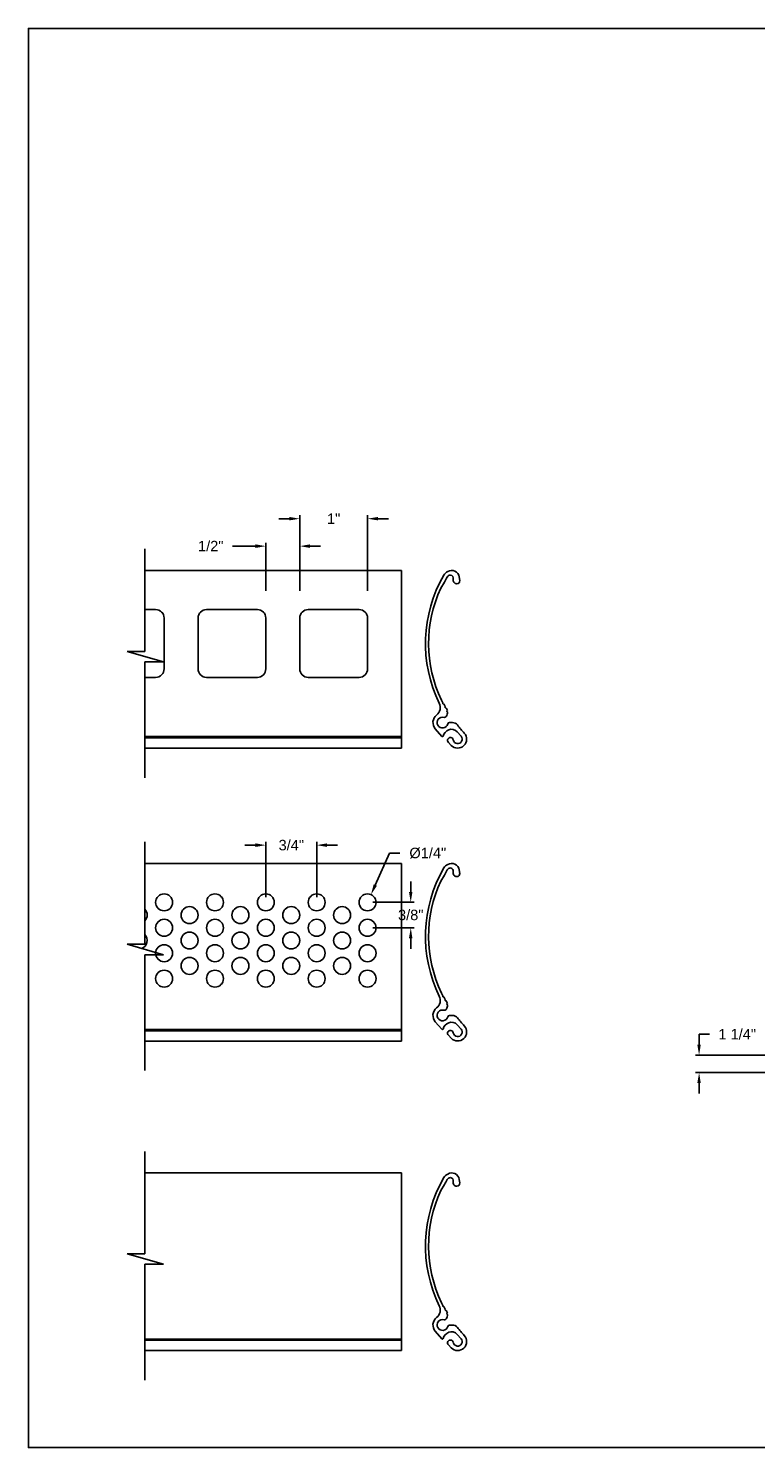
# Model space of a CAD drawing. Header units: inches. Extents: x 169.6 to 213.7, y 214.8 to 266.5.
# Tile 14 of 17: x 194.3 to 200.8, y 234.4 to 247.2. Entities that reach past the tile are written whole.
import ezdxf

# ---------------------------------------------------------------- set-up
doc = ezdxf.new("R2010")
doc.units = ezdxf.units.IN
doc.header["$LTSCALE"] = 0.25
doc.header["$MEASUREMENT"] = 0
doc.layers.add('ANNOTATIONS', color=1, linetype='Continuous')
doc.layers.add('DETAILS', color=4, linetype='Continuous')
doc.styles.add('ARIAL', font='arial.ttf', dxfattribs={"height": 0.09375})
doc.styles.add('ROMANS', font='Romans', dxfattribs={"height": 0.09375})
doc.dimstyles.new('STANDARD$0', dxfattribs={"dimtxt": 0.09375, "dimasz": 0.09375, "dimexe": 0.03125, "dimexo": 0.046875, "dimgap": 0.09, "dimtad": 0, "dimtih": 1, "dimtoh": 1, "dimdec": 4, "dimzin": 0, "dimdsep": 46, "dimtxsty": 'ARIAL', "dimcen": 0.09, "dimadec": 0, "dimazin": 0, "dimtfac": 1, "dimtdec": 4, "dimtofl": 0, "dimtmove": 0, "dimatfit": 1, "dimfxl": 1, "dimtolj": 1, "dimtzin": 0, "dimarcsym": 0})
doc.dimstyles.new('STANDARD$3', dxfattribs={"dimtxt": 0.09375, "dimasz": 0.09375, "dimexe": 0.03125, "dimexo": 0.046875, "dimgap": 0.09, "dimtad": 0, "dimdec": 4, "dimzin": 0, "dimdsep": 46, "dimtxsty": 'ROMANS', "dimcen": 0.09, "dimadec": 0, "dimazin": 0, "dimtfac": 1, "dimtdec": 4, "dimtix": 1, "dimtofl": 0, "dimtmove": 0, "dimatfit": 3, "dimfxl": 1, "dimtolj": 1, "dimtzin": 0, "dimarcsym": 0})

# ---------------------------------------------------------------- blocks, each defined once
blk = doc.blocks.new('*D40')
at = {"layer": 'ANNOTATIONS', "color": 0, "lineweight": -2, "transparency": 16777216}
for p, q in [((200.272, 238.062), (200.272, 238.156)), ((200.272, 238.156), (200.365, 238.156)), ((200.879, 237.968), (200.24, 237.968)), ((201.04, 237.812), (200.24, 237.812)), ((200.272, 237.718), (200.272, 237.625))]:
    blk.add_line(p, q, dxfattribs=at)
at = {"layer": 'ANNOTATIONS', "color": 0, "transparency": 16777216}
for points in [[(200.256, 238.062), (200.287, 238.062), (200.272, 237.968)], [(200.256, 237.718), (200.287, 237.718), (200.272, 237.812)]]:
    blk.add_solid(points, dxfattribs=at)
at = {"layer": 'defpoints', "color": 0, "transparency": 16777216}
for p in [(200.272, 237.968), (200.926, 237.968), (201.087, 237.812)]:
    blk.add_point(p, dxfattribs=at)
at = {"layer": 'ANNOTATIONS', "color": 0, "transparency": 16777216, "insert": (200.614, 238.156), "char_height": 0.0938, "attachment_point": 5, "style": 'ARIAL'}
blk.add_mtext('\\A1;1 1/4"', dxfattribs=at)
blk = doc.blocks.new('*D72')
at = {"layer": 'ANNOTATIONS', "color": 0, "lineweight": -2, "transparency": 16777216}
for p, q in [((197.494, 239.781), (197.365, 239.495)), ((197.587, 239.781), (197.494, 239.781))]:
    blk.add_line(p, q, dxfattribs=at)
at = {"layer": 'ANNOTATIONS', "color": 0, "transparency": 16777216}
blk.add_solid([(197.351, 239.501), (197.38, 239.488), (197.327, 239.409)], dxfattribs=at)
at = {"layer": 'defpoints', "color": 0, "transparency": 16777216}
for p in [(197.327, 239.409), (197.265, 239.27)]:
    blk.add_point(p, dxfattribs=at)
at = {"layer": 'ANNOTATIONS', "color": 0, "transparency": 16777216, "insert": (197.837, 239.781), "char_height": 0.09375, "attachment_point": 5, "style": 'ARIAL'}
blk.add_mtext('\\A1;%%C1/4"', dxfattribs=at)
blk = doc.blocks.new('*D73')
at = {"layer": 'ANNOTATIONS', "color": 0, "lineweight": -2, "transparency": 16777216}
for p, q in [((196.29, 239.853), (196.196, 239.853)), ((196.383, 239.387), (196.383, 239.884)), ((196.84, 239.387), (196.84, 239.884)), ((196.933, 239.853), (197.027, 239.853))]:
    blk.add_line(p, q, dxfattribs=at)
at = {"layer": 'ANNOTATIONS', "color": 0, "transparency": 16777216}
for points in [[(196.29, 239.869), (196.29, 239.837), (196.383, 239.853)], [(196.933, 239.869), (196.933, 239.837), (196.84, 239.853)]]:
    blk.add_solid(points, dxfattribs=at)
at = {"layer": 'defpoints', "color": 0, "transparency": 16777216}
for p in [(196.383, 239.853), (196.383, 239.34), (196.84, 239.34)]:
    blk.add_point(p, dxfattribs=at)
at = {"layer": 'ANNOTATIONS', "color": 0, "transparency": 16777216, "insert": (196.612, 239.853), "char_height": 0.0938, "attachment_point": 5, "style": 'ARIAL'}
blk.add_mtext('\\A1;3/4"', dxfattribs=at)
blk = doc.blocks.new('*D74')
at = {"layer": 'ANNOTATIONS', "color": 0, "lineweight": -2, "transparency": 16777216}
for p, q in [((197.684, 239.433), (197.684, 239.527)), ((197.343, 239.34), (197.715, 239.34)), ((197.343, 239.111), (197.715, 239.111)), ((197.684, 239.018), (197.684, 238.924))]:
    blk.add_line(p, q, dxfattribs=at)
at = {"layer": 'ANNOTATIONS', "color": 0, "transparency": 16777216}
for points in [[(197.668, 239.433), (197.699, 239.433), (197.684, 239.34)], [(197.668, 239.018), (197.699, 239.018), (197.684, 239.111)]]:
    blk.add_solid(points, dxfattribs=at)
at = {"layer": 'defpoints', "color": 0, "transparency": 16777216}
for p in [(197.296, 239.34), (197.296, 239.111), (197.684, 239.111)]:
    blk.add_point(p, dxfattribs=at)
at = {"layer": 'ANNOTATIONS', "color": 0, "transparency": 16777216, "insert": (197.684, 239.226), "char_height": 0.0938, "attachment_point": 5, "style": 'ARIAL'}
blk.add_mtext('\\A1;3/8"', dxfattribs=at)
blk = doc.blocks.new('*D75')
at = {"layer": 'ANNOTATIONS', "color": 0, "lineweight": -2, "transparency": 16777216}
for p, q in [((196.29, 242.536), (196.083, 242.536)), ((196.383, 242.134), (196.383, 242.567)), ((196.688, 242.134), (196.688, 242.567)), ((196.781, 242.536), (196.875, 242.536))]:
    blk.add_line(p, q, dxfattribs=at)
at = {"layer": 'ANNOTATIONS', "color": 0, "transparency": 16777216}
for points in [[(196.29, 242.552), (196.29, 242.52), (196.383, 242.536)], [(196.781, 242.552), (196.781, 242.52), (196.688, 242.536)]]:
    blk.add_solid(points, dxfattribs=at)
at = {"layer": 'defpoints', "color": 0, "transparency": 16777216}
for p in [(196.688, 242.536), (196.383, 242.087), (196.688, 242.087)]:
    blk.add_point(p, dxfattribs=at)
at = {"layer": 'ANNOTATIONS', "color": 0, "transparency": 16777216, "insert": (195.889, 242.536), "char_height": 0.0938, "attachment_point": 5, "style": 'ARIAL'}
blk.add_mtext('\\A1;1/2"', dxfattribs=at)
blk = doc.blocks.new('*D76')
at = {"layer": 'ANNOTATIONS', "color": 0, "lineweight": -2, "transparency": 16777216}
for p, q in [((196.594, 242.782), (196.5, 242.782)), ((196.688, 242.134), (196.688, 242.814)), ((197.296, 242.134), (197.296, 242.814)), ((197.39, 242.782), (197.484, 242.782))]:
    blk.add_line(p, q, dxfattribs=at)
at = {"layer": 'ANNOTATIONS', "color": 0, "transparency": 16777216}
for points in [[(196.594, 242.798), (196.594, 242.767), (196.688, 242.782)], [(197.39, 242.798), (197.39, 242.767), (197.296, 242.782)]]:
    blk.add_solid(points, dxfattribs=at)
at = {"layer": 'defpoints', "color": 0, "transparency": 16777216}
for p in [(197.296, 242.782), (196.688, 242.087), (197.296, 242.087)]:
    blk.add_point(p, dxfattribs=at)
at = {"layer": 'ANNOTATIONS', "color": 0, "transparency": 16777216, "insert": (196.992, 242.782), "char_height": 0.0938, "attachment_point": 5, "style": 'ARIAL'}
blk.add_mtext('\\A1;1"', dxfattribs=at)

msp = doc.modelspace()

# ---------------------------------------------------------------- linework, layer by layer
at = {"layer": 'defpoints'}
msp.add_lwpolyline([(213.72204, 234.44685), (194.25216, 234.44685), (194.25216, 247.18196), (213.72204, 247.18196)], close=True, dxfattribs=at)
at = {"layer": 'DETAILS', "linetype": 'Continuous'}
for p, q in [((195.29747, 241.59117), (195.29747, 242.5113)), ((197.60039, 242.31747), (195.29747, 242.31747)), ((197.60039, 240.72316), (197.60039, 242.31747)), ((198.11882, 242.25941), (198.12322, 242.22789)), ((197.98558, 242.21289), (197.95272, 242.15885)), ((195.39452, 241.96697), (195.29747, 241.96697)), ((195.47059, 241.8909), (195.47059, 241.43452)), ((195.77484, 241.8909), (195.77484, 241.43452)), ((196.30729, 241.96697), (195.85091, 241.96697)), ((196.38336, 241.8909), (196.38336, 241.43452)), ((196.68761, 241.8909), (196.68761, 241.43452)), ((197.22006, 241.96697), (196.76368, 241.96697)), ((197.29613, 241.8909), (197.29613, 241.43452)), ((195.46469, 241.49767), (195.14009, 241.59117)), ((195.14009, 241.59117), (195.29747, 241.59117)), ((195.29747, 240.45843), (195.29747, 241.49767)), ((195.29747, 241.49767), (195.46469, 241.49767)), ((195.39452, 241.35845), (195.29747, 241.35845)), ((196.30729, 241.35845), (195.85091, 241.35845)), ((197.22006, 241.35845), (196.76368, 241.35845)), ((197.9587, 241.15326), (197.9734, 241.12953)), ((197.97942, 241.11981), (197.99412, 241.09607)), ((197.99412, 241.09607), (197.99444, 241.09547)), ((198.03225, 240.9531), (198.05732, 240.9531)), ((197.60039, 240.82673), (195.29747, 240.82673)), ((197.9639, 240.82854), (197.90442, 240.89669)), ((198.13556, 240.83034), (198.10172, 240.86912)), ((197.60039, 240.81578), (195.29747, 240.81578)), ((197.60039, 240.72316), (195.29747, 240.72316)), ((198.04781, 240.7484), (198.02203, 240.77509)), ((195.29747, 238.96327), (195.29747, 239.8834)), ((197.60039, 239.68957), (195.29747, 239.68957)), ((197.60039, 238.09526), (197.60039, 239.68957)), ((197.98558, 239.58499), (197.95272, 239.53094)), ((198.11882, 239.6315), (198.12322, 239.59999)), ((195.46469, 238.86977), (195.14009, 238.96327)), ((195.14009, 238.96327), (195.29747, 238.96327)), ((195.29747, 237.83053), (195.29747, 238.86977)), ((195.29747, 238.86977), (195.46469, 238.86977)), ((197.9587, 238.52536), (197.9734, 238.50163)), ((197.97942, 238.4919), (197.99412, 238.46817)), ((197.99412, 238.46817), (197.99444, 238.46757)), ((198.03225, 238.3252), (198.05732, 238.3252)), ((197.60039, 238.19883), (195.29747, 238.19883)), ((197.60039, 238.18788), (195.29747, 238.18788)), ((197.9639, 238.20064), (197.90442, 238.26879)), ((198.04781, 238.1205), (198.02203, 238.14719)), ((198.13556, 238.20244), (198.10172, 238.24122)), ((197.60039, 238.09526), (195.29747, 238.09526)), ((195.29747, 236.18505), (195.29747, 237.10517)), ((197.60039, 236.91134), (195.29747, 236.91134)), ((197.60039, 235.31704), (197.60039, 236.91134)), ((197.98558, 236.80676), (197.95272, 236.75272)), ((198.11882, 236.85328), (198.12322, 236.82177)), ((195.46469, 236.09154), (195.14009, 236.18505)), ((195.14009, 236.18505), (195.29747, 236.18505)), ((195.29747, 235.05231), (195.29747, 236.09154)), ((195.29747, 236.09154), (195.46469, 236.09154)), ((197.9587, 235.74714), (197.9734, 235.7234)), ((197.97942, 235.71368), (197.99412, 235.68995)), ((197.99412, 235.68995), (197.99444, 235.68935)), ((197.9639, 235.42242), (197.90442, 235.49056)), ((198.03225, 235.54697), (198.05732, 235.54697)), ((197.60039, 235.4206), (195.29747, 235.4206)), ((197.60039, 235.40965), (195.29747, 235.40965)), ((198.04781, 235.34227), (198.02203, 235.36896)), ((198.13556, 235.42422), (198.10172, 235.463)), ((197.60039, 235.31704), (195.29747, 235.31704))]:
    msp.add_line(p, q, dxfattribs=at)
for centre in [(195.47059, 239.33967), (195.69878, 239.22558), (195.92697, 239.33967), (196.15516, 239.22558), (196.38336, 239.33967), (196.61155, 239.22558), (196.83974, 239.33967), (197.06794, 239.22558), (197.29613, 239.33967), (195.47059, 239.11148), (195.92697, 239.11148), (196.38336, 239.11148), (196.83974, 239.11148), (197.29613, 239.11148), (195.69878, 238.99738), (196.15516, 238.99738), (196.61155, 238.99738), (197.06794, 238.99738), (195.47059, 238.88329), (195.92697, 238.88329), (196.38336, 238.88329), (196.83974, 238.88329), (197.29613, 238.88329), (195.69878, 238.76919), (196.15516, 238.76919), (196.61155, 238.76919), (197.06794, 238.76919), (195.47059, 238.65509), (195.92697, 238.65509), (196.38336, 238.65509), (196.83974, 238.65509), (197.29613, 238.65509)]:
    msp.add_circle(centre, 0.07606, dxfattribs=at)
for centre, radius, start, end in [((199.03691, 241.66249), 1.22101, 149.83878, 206.076167), ((198.0496, 242.23465), 0.0799, 114.912939, 148.862898), ((199.03691, 241.66249), 1.1867, 149.83878, 152.36675), ((198.04055, 242.24149), 0.03431, 90, 149.83878), ((198.05198, 242.25006), 0.06748, 7.957448, 122.281332), ((198.03654, 242.24749), 0.0286, 346.599528, 81.946209), ((198.09774, 242.23291), 0.03431, 166.599528, 270), ((198.09774, 242.22433), 0.02574, 270, 7.957448), ((199.03691, 241.66249), 1.19242, 155.40119, 205.280779), ((195.39452, 241.8909), 0.07606, 0, 90), ((195.85091, 241.8909), 0.07606, 90, 180), ((196.30729, 241.8909), 0.07606, 0, 90), ((196.76368, 241.8909), 0.07606, 90, 180), ((197.22006, 241.8909), 0.07606, 0, 90), ((195.39452, 241.43452), 0.07606, 270, 0), ((195.85091, 241.43452), 0.07606, 180, 270), ((196.30729, 241.43452), 0.07606, 270, 0), ((196.76368, 241.43452), 0.07606, 180, 270), ((197.22006, 241.43452), 0.07606, 270, 0), ((197.86314, 241.08807), 0.08579, 308.124486, 26.076167), ((197.97641, 241.12467), 0.00572, 121.770212, 301.770212), ((197.99749, 241.09063), 0.00572, 122.156112, 295.480049), ((199.03691, 241.66249), 1.1867, 209.093737, 209.803137), ((197.96906, 240.9531), 0.08579, 128.124486, 221.111042), ((197.96906, 240.9531), 0.04833, 73.705044, 344.810713), ((197.98743, 241.01595), 0.01716, 253.705044, 330), ((197.95255, 241.04463), 0.06215, 323.161805, 3.508184), ((197.95754, 241.04425), 0.05719, 15.658329, 29.803137), ((198.01388, 241.05411), 0.00572, 102.792345, 277.060377), ((198.03225, 240.93594), 0.01716, 90, 164.810713), ((198.05732, 240.89591), 0.05719, 38.044977, 90), ((197.9682, 240.83231), 0.00572, 221.111042, 344.656536), ((198.05645, 240.80809), 0.08579, 112.029156, 164.656536), ((198.05001, 240.824), 0.06863, 41.111042, 112.029156), ((198.1054, 240.80402), 0.08007, 224.000687, 42.663262), ((198.1054, 240.80402), 0.04003, 191.111042, 41.111042), ((199.03691, 241.66249), 1.1867, 218.044977, 222.663262), ((198.04055, 240.79296), 0.02574, 11.111042, 224.000687), ((198.0496, 239.60675), 0.0799, 114.912939, 148.862898), ((198.05198, 239.62216), 0.06748, 7.957448, 122.281332), ((199.03691, 239.03459), 1.22101, 149.83878, 206.076167), ((199.03691, 239.03459), 1.1867, 149.83878, 152.36675), ((198.04055, 239.61358), 0.03431, 90, 149.83878), ((198.03654, 239.61959), 0.0286, 346.599528, 81.946209), ((198.09774, 239.60501), 0.03431, 166.599528, 270), ((198.09774, 239.59643), 0.02574, 270, 7.957448), ((199.03691, 239.03459), 1.19242, 155.40119, 205.280779), ((195.24239, 239.22558), 0.07606, 316.391043, 43.608957), ((195.24239, 238.99738), 0.07606, 290.489723, 43.608957), ((197.86314, 238.46017), 0.08579, 308.124486, 26.076167), ((197.97641, 238.49677), 0.00572, 121.770212, 301.770212), ((197.99749, 238.46273), 0.00572, 122.156112, 295.480049), ((199.03691, 239.03459), 1.1867, 209.093737, 209.803137), ((197.95255, 238.41673), 0.06215, 323.161805, 3.508184), ((197.95754, 238.41635), 0.05719, 15.658329, 29.803137), ((198.01388, 238.42621), 0.00572, 102.792345, 277.060377), ((197.96906, 238.3252), 0.08579, 128.124486, 221.111042), ((197.96906, 238.3252), 0.04833, 73.705044, 344.810713), ((197.98743, 238.38805), 0.01716, 253.705044, 330), ((198.03225, 238.30804), 0.01716, 90, 164.810713), ((198.05732, 238.26801), 0.05719, 38.044977, 90), ((199.03691, 239.03459), 1.1867, 218.044977, 222.663262), ((197.9682, 238.2044), 0.00572, 221.111042, 344.656536), ((198.05645, 238.18019), 0.08579, 112.029156, 164.656536), ((198.04055, 238.16506), 0.02574, 11.111042, 224.000687), ((198.05001, 238.1961), 0.06863, 41.111042, 112.029156), ((198.1054, 238.17612), 0.08007, 224.000687, 42.663262), ((198.1054, 238.17612), 0.04003, 191.111042, 41.111042), ((198.0496, 236.82852), 0.0799, 114.912939, 148.862898), ((198.05198, 236.84394), 0.06748, 7.957448, 122.281332), ((199.03691, 236.25636), 1.22101, 149.83878, 206.076167), ((199.03691, 236.25636), 1.19242, 155.40119, 205.280779), ((199.03691, 236.25636), 1.1867, 149.83878, 152.36675), ((198.04055, 236.83536), 0.03431, 90, 149.83878), ((198.03654, 236.84136), 0.0286, 346.599528, 81.946209), ((198.09774, 236.82678), 0.03431, 166.599528, 270), ((198.09774, 236.8182), 0.02574, 270, 7.957448), ((197.96906, 235.54697), 0.08579, 128.124486, 221.111042), ((197.86314, 235.68194), 0.08579, 308.124486, 26.076167), ((197.97641, 235.71854), 0.00572, 121.770212, 301.770212), ((197.98743, 235.60982), 0.01716, 253.705044, 330), ((197.99749, 235.68451), 0.00572, 122.156112, 295.480049), ((199.03691, 236.25636), 1.1867, 209.093737, 209.803137), ((197.95255, 235.6385), 0.06215, 323.161805, 3.508184), ((197.95754, 235.63812), 0.05719, 15.658329, 29.803137), ((198.01388, 235.64798), 0.00572, 102.792345, 277.060377), ((197.96906, 235.54697), 0.04833, 73.705044, 344.810713), ((198.05645, 235.40197), 0.08579, 112.029156, 164.656536), ((198.03225, 235.52981), 0.01716, 90, 164.810713), ((198.05001, 235.41787), 0.06863, 41.111042, 112.029156), ((198.05732, 235.48978), 0.05719, 38.044977, 90), ((199.03691, 236.25636), 1.1867, 218.044977, 222.663262), ((197.9682, 235.42618), 0.00572, 221.111042, 344.656536), ((198.04055, 235.38684), 0.02574, 11.111042, 224.000687), ((198.1054, 235.39789), 0.08007, 224.000687, 42.663262), ((198.1054, 235.39789), 0.04003, 191.111042, 41.111042)]:
    msp.add_arc(centre, radius, start, end, dxfattribs=at)

# ---------------------------------------------------------------- dimensions: what is measured, and where the dimension line sits
at = {"layer": 'ANNOTATIONS'}
for base, p1, p2, text, override, picture, middle in [((197.29613, 242.78235), (196.68761, 242.08691), (197.29613, 242.08691), '1"', {"dimlunit": 4, "dimarcsym": 1}, '*D76', (196.99187, 242.78235)), ((196.38336, 239.85312), (196.83974, 239.33967), (196.38336, 239.33967), '3/4"', {"dimtih": 1, "dimtoh": 1, "dimlunit": 4, "dimpost": '', "dimtxsty": 'ARIAL', "dimarcsym": 1}, '*D73', (196.61155, 239.85312))]:
    dim = msp.add_linear_dim(base=base, p1=p1, p2=p2, text=text, dimstyle='STANDARD$0', override=override, dxfattribs=at)
    dim.commit()
    dim.dimension.update_dxf_attribs({"geometry": picture, "text_midpoint": middle})
dim = msp.add_linear_dim(base=(196.68761, 242.53597), p1=(196.38336, 242.08691), p2=(196.68761, 242.08691), text='1/2"', dimstyle='STANDARD$0', override={"dimlunit": 4, "dimarcsym": 1}, dxfattribs=at)
dim.commit()
dim.dimension.update_dxf_attribs({"geometry": '*D75', "text_midpoint": (195.88937, 242.53597), "dimtype": 160})
dim = msp.add_diameter_dim_2p(p1=(197.26506, 239.27024), p2=(197.3272, 239.4091), text='%%C1/4"', dimstyle='STANDARD$3', override={"dimtih": 1, "dimtoh": 1, "dimlunit": 4, "dimtxsty": 'ARIAL', "dimcen": 0, "dimarcsym": 1}, dxfattribs=at)
dim.commit()
dim.dimension.update_dxf_attribs({"geometry": '*D72', "text_midpoint": (197.8368, 239.78085), "dimtype": 163})
dim = msp.add_linear_dim(base=(197.6838, 239.11148), p1=(197.29613, 239.33967), p2=(197.29613, 239.11148), angle=90, text='3/8"', dimstyle='STANDARD$0', override={"dimtih": 1, "dimtoh": 1, "dimlunit": 4, "dimtxsty": 'ARIAL', "dimtix": 0, "dimarcsym": 1}, dxfattribs=at)
dim.commit()
dim.dimension.update_dxf_attribs({"geometry": '*D74', "text_midpoint": (197.6838, 239.22558), "dimtype": 160})
dim = msp.add_linear_dim(base=(200.27163, 237.96844), p1=(201.08688, 237.81221), p2=(200.92621, 237.96844), angle=90, text='1 1/4"', dimstyle='STANDARD$0', dxfattribs=at)
dim.commit()
dim.dimension.update_dxf_attribs({"geometry": '*D40', "text_midpoint": (200.61407, 238.15594)})

doc.saveas('drawing.dxf')
